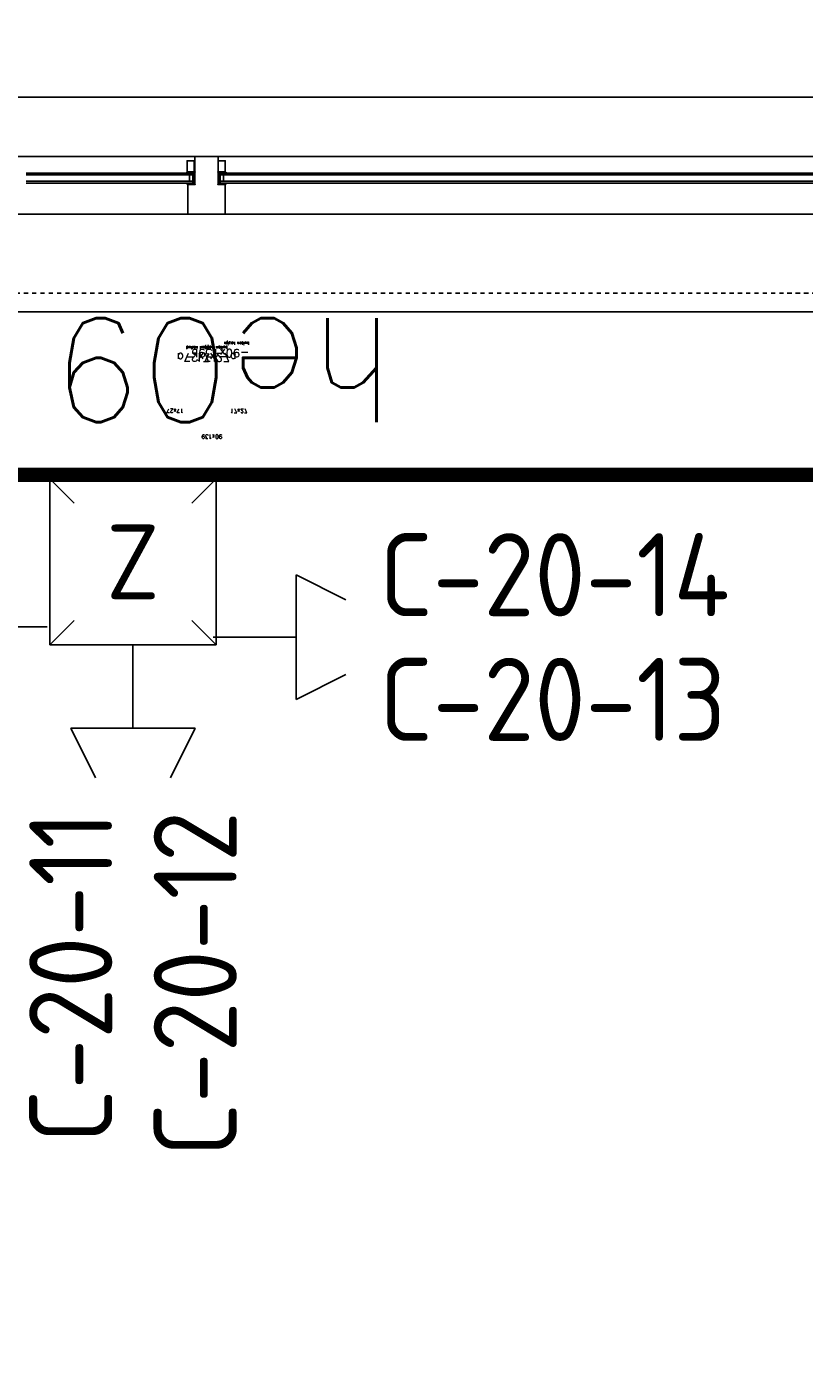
# Model space of a CAD drawing. Extents: x 0 to 1537, y 0 to 841.
# Tile 51 of 58: x 746 to 765, y 622 to 655. Entities that reach past the tile are written whole.
import ezdxf
from ezdxf.enums import TextEntityAlignment as Align

# ---------------------------------------------------------------- set-up
doc = ezdxf.new("R2010")
doc.units = 0
doc.header["$PDSIZE"] = 2
doc.linetypes.add('DASHDOT', pattern=[25.4, 12.7, -6.35, 0, -6.35])
doc.linetypes.add('DASHDOT2', pattern=[12.7, 6.35, -3.175, 0, -3.175])
doc.layers.get('0').update_dxf_attribs({"linetype": 'CONTINUOUS'})
for name, color, linetype in [('AB$1A---_ATTRIB', 9, 'CONTINUOUS'), ('AL$1A---_ALGEMEEN', 9, 'CONTINUOUS'), ('AT$1A---_TEKSTB', 8, 'CONTINUOUS'), ('GOTEN', 3, 'CONTINUOUS'), ('STRAMIEN', 1, 'CONTINUOUS'), ('VITELCODERING', 5, 'CONTINUOUS'), ('VITELDATA', 1, 'CONTINUOUS')]:
    doc.layers.add(name, color=color, linetype=linetype)
doc.styles.add('B-01', font='romans.shx', dxfattribs={"width": 1.2})
doc.styles.add('ROMANS', font='romans.shx', dxfattribs={"height": 300})
doc.styles.get("Standard").update_dxf_attribs({"font": 'ISO'})

# ---------------------------------------------------------------- blocks, each defined once
blk = doc.blocks.new('-GLASA')
at = {"layer": 'AL$1A---_ALGEMEEN', "color": 15, "ltscale": 2}
for p, q in [((5, 27), (406.8, 27)), ((5, 27), (5, 3)), ((5, 22), (406.8, 22)), ((5, 7), (406.8, 7)), ((5, 3), (406.8, 3)), ((13, 22), (13, 7))]:
    blk.add_line(p, q, dxfattribs=at)
at = {"layer": 'AL$1A---_ALGEMEEN', "color": 15}
for p, q in [((17, 30), (21.2, 27)), ((17, 0), (21.2, 3))]:
    blk.add_line(p, q, dxfattribs=at)
at = {"layer": 'AL$1A---_ALGEMEEN', "color": 15, "ltscale": 2}
blk.add_lwpolyline([(5, 3), (0, 3), (5, 27), (0, 27), (5, 3)], dxfattribs=at)
at = {"layer": 'AL$1A---_ALGEMEEN'}
for p in [(0, 30), (0, 0)]:
    blk.add_point(p, dxfattribs=at)
blk = doc.blocks.new('-STR-P2')
at = {"layer": 'AL$1A---_ALGEMEEN', "linetype": 'DASHDOT', "ltscale": 0.1}
for p, q in [((0, -401), (0, 401)), ((-401, 0), (793, 0))]:
    blk.add_line(p, q, dxfattribs=at)
at = {"layer": 'AL$1A---_ALGEMEEN', "linetype": 'Continuous', "ltscale": 2}
for centre in [(0, 521), (913, 0)]:
    blk.add_circle(centre, 120, dxfattribs=at)
blk.add_point((0, 0), dxfattribs=at)
blk = doc.blocks.new('XREF_B-A3-II-112')
at = {"layer": 'AL$1A---_ALGEMEEN', "color": 8, "ltscale": 2}
for p, q in [((77678, 87475.1), (92048, 87475.1)), ((86715, 87332.1), (88435, 87332.1)), ((88465, 87332.1), (88435, 87332.1)), ((88435, 87332.1), (88435, 87265.1)), ((88491, 87332.1), (88465, 87332.1)), ((88465, 87332.1), (88465, 87332.1)), ((90211, 87332.1), (88491, 87332.1)), ((88491, 87265.1), (88491, 87332.1)), ((89831.3, 87292.1), (88897.8, 87292.1)), ((89831.3, 87288.1), (88897.8, 87288.1)), ((89831.3, 87273.1), (88897.8, 87273.1)), ((88435, 87265.1), (88418, 87265.1)), ((88418, 87265.1), (88418, 87193.1)), ((88508, 87265.1), (88491, 87265.1)), ((88508, 87223.1), (88508, 87265.1)), ((89831.3, 87268.1), (88897.8, 87268.1)), ((88508, 87193.1), (88508, 87223.1)), ((86732, 87193.1), (88418, 87193.1)), ((88418, 87193.1), (88508, 87193.1)), ((90194, 87193.1), (88508, 87193.1)), ((90113, 86958.1), (86813, 86958.1))]:
    blk.add_line(p, q, dxfattribs=at)
at = {"layer": 'AL$1A---_ALGEMEEN', "color": 8}
for points in [[(88433, 87322.1), (88416, 87322.1), (88416, 87295.1), (88433, 87295.1)], [(88491, 87322.1), (88508, 87322.1), (88508, 87295.1), (88491, 87295.1)]]:
    blk.add_lwpolyline(points, close=True, dxfattribs=at)
at = {"layer": 'STRAMIEN', "color": 8, "linetype": 'DASHDOT2'}
blk.add_line((18063, 87003.1), (104973, 87003.1), dxfattribs=at)
at = {"layer": 'AL$1A---_ALGEMEEN', "color": 8, "linetype": 'DASHDOT', "ltscale": 0.5}
blk.add_blockref('-STR-P2', (90263, 87003.1), dxfattribs=at)
at = {"layer": 'AL$1A---_ALGEMEEN', "color": 8, "ltscale": 2, "rotation": 180}
for p in [(88435, 87295.1), (90211, 87295.1)]:
    blk.add_blockref('-GLASA', p, dxfattribs=at)
at = {"layer": 'AL$1A---_ALGEMEEN', "color": 8, "ltscale": 2, "xscale": -1, "rotation": 180}
blk.add_blockref('-GLASA', (88491, 87295.1), dxfattribs=at)
at = {"layer": 'AB$1A---_ATTRIB', "color": 8, "linetype": 'Continuous', "style": 'ROMANS'}
for tag, p, height in [('RUIMTENUMMER', (60177.2, 86637.4), 200), ('PEILMAAT', (60122.8, 86379.8), 150), ('RUIMTENUMMER', (23321.9, 85669.4), 200), ('PEILMAAT', (23267.5, 85411.8), 150), ('RUIMTENUMMER', (25656.2, 84910.2), 200), ('RUIMTENUMMER', (66336.2, 84906.8), 200), ('PEILMAAT', (25601.8, 84652.6), 150), ('PEILMAAT', (66281.8, 84649.2), 150), ('RUIMTENUMMER', (23536.7, 82918.7), 200), ('PEILMAAT', (23482.3, 82661.1), 150), ('RUIMTENUMMER', (84268.6, 82608.4), 200), ('PEILMAAT', (84214.2, 82350.8), 150), ('RUIMTENUMMER', (23680.6, 80585.4), 200), ('PEILMAAT', (23626.2, 80327.8), 150), ('RUIMTENUMMER', (22893.9, 79094.4), 200), ('RUIMTENUMMER', (66336.2, 79048.4), 200), ('PEILMAAT', (22839.4, 78836.8), 150), ('PEILMAAT', (66281.8, 78790.8), 150), ('RUIMTENUMMER', (84268.6, 77245.4), 200), ('PEILMAAT', (84214.2, 76987.8), 150), ('RUIMTENUMMER', (81101.2, 75686.4), 200), ('RUIMTENUMMER', (83670.6, 75687.4), 200), ('RUIMTENUMMER', (86015.2, 75686.4), 200), ('RUIMTENUMMER', (75644.2, 75605), 200), ('RUIMTENUMMER', (25752.2, 75504.4), 200), ('PEILMAAT', (81046.8, 75428.8), 150), ('PEILMAAT', (83616.2, 75429.8), 150), ('PEILMAAT', (85960.8, 75428.8), 150), ('PEILMAAT', (75589.8, 75347.4), 150), ('RUIMTENUMMER', (93080.6, 75257.4), 200), ('PEILMAAT', (25697.8, 75246.8), 150), ('PEILMAAT', (93026.2, 74999.8), 150), ('RUIMTENUMMER', (88630.2, 74488.4), 200), ('PEILMAAT', (88575.8, 74230.8), 150), ('RUIMTENUMMER', (73289.6, 74100.1), 200), ('RUIMTENUMMER', (75369.4, 73881.6), 200), ('PEILMAAT', (73235.2, 73842.5), 150), ('PEILMAAT', (75315, 73624), 150), ('RUIMTENUMMER', (78391.3, 73377.6), 200), ('RUIMTENUMMER', (23083.2, 73242.4), 200), ('RUIMTENUMMER', (25752.2, 73236.9), 200), ('PEILMAAT', (78336.8, 73120), 150), ('PEILMAAT', (23028.8, 72984.8), 150), ('PEILMAAT', (25697.8, 72979.3), 150), ('RUIMTENUMMER', (44810, 70416), 200), ('PEILMAAT', (44755.6, 70158.4), 150), ('RUIMTENUMMER', (83574.2, 63583.4), 200), ('RUIMTENUMMER', (44810, 63429.3), 200), ('PEILMAAT', (83519.8, 63325.8), 150), ('PEILMAAT', (44755.6, 63171.6), 150), ('RUIMTENUMMER', (75343.2, 53663.2), 200), ('RUIMTENUMMER', (78500, 53652), 200), ('PEILMAAT', (75288.8, 53405.6), 150), ('PEILMAAT', (78445.6, 53394.4), 150), ('RUIMTENUMMER', (23321.9, 53269.4), 200), ('PEILMAAT', (23267.5, 53011.8), 150), ('RUIMTENUMMER', (25657.5, 52384.3), 200), ('PEILMAAT', (25603.1, 52126.7), 150), ('RUIMTENUMMER', (23526.5, 50517.6), 200), ('PEILMAAT', (23472.1, 50260), 150), ('RUIMTENUMMER', (80351.5, 50113.4), 200), ('PEILMAAT', (80297.1, 49855.8), 150), ('RUIMTENUMMER', (73192.2, 49570.4), 200), ('PEILMAAT', (73137.8, 49312.8), 150), ('RUIMTENUMMER', (81727.6, 49257.3), 200), ('PEILMAAT', (81673.2, 48999.7), 150), ('RUIMTENUMMER', (76408.8, 48643.3), 200), ('RUIMTENUMMER', (79143.2, 48643.3), 200), ('PEILMAAT', (76354.4, 48385.6), 150), ('PEILMAAT', (79088.8, 48385.6), 150), ('RUIMTENUMMER', (23680.6, 48185.4), 200), ('PEILMAAT', (23626.2, 47927.8), 150), ('RUIMTENUMMER', (77664.2, 46745.4), 200), ('RUIMTENUMMER', (22695.9, 46692.4), 200), ('PEILMAAT', (77609.8, 46487.8), 150), ('PEILMAAT', (22641.4, 46434.8), 150), ('RUIMTENUMMER', (87917.6, 45636.4), 200), ('PEILMAAT', (87863.2, 45378.8), 150), ('RUIMTENUMMER', (77664.2, 43246.4), 200), ('RUIMTENUMMER', (24055.2, 43108.2), 200), ('RUIMTENUMMER', (25752.2, 43104.4), 200), ('PEILMAAT', (77609.8, 42988.8), 150), ('PEILMAAT', (24000.7, 42850.6), 150), ('PEILMAAT', (25697.8, 42846.8), 150), ('RUIMTENUMMER', (25752.2, 40842.4), 200), ('PEILMAAT', (25697.8, 40584.8), 150), ('RUIMTENUMMER', (76511.4, 38932.4), 200), ('RUIMTENUMMER', (80009, 38932.4), 200), ('PEILMAAT', (76457, 38674.7), 150), ('PEILMAAT', (79954.5, 38674.7), 150), ('RUIMTENUMMER', (81727.6, 37670.6), 200), ('PEILMAAT', (81673.2, 37412.9), 150)]:
    blk.add_attdef(tag, p, '', height=height, dxfattribs=at)
for tag, p, height in [('RUIMTENUMMER', (22252.7, 82959.3), 200), ('PEILMAAT', (22510.3, 82904.8), 150), ('RUIMTENUMMER', (22254.7, 50559.3), 200), ('PEILMAAT', (22512.3, 50504.8), 150)]:
    blk.add_attdef(tag, p, '', height=height, rotation=90, dxfattribs=at)
at = {"layer": 'AB$1A---_ATTRIB', "color": 8, "style": 'B-01', "oblique": 15, "flags": 1}
for tag, p in [('SCHACHT', (75598, 75883.1)), ('GEWICHT', (76408, 75883.1)), ('KOOI', (75868, 75883.1)), ('DAGMAAT', (76138, 75883.1)), ('PERSONEN', (76678, 75883.1))]:
    blk.add_attdef(tag, p, '', height=180, rotation=270, dxfattribs=at)
at = {"layer": 'AT$1A---_TEKSTB', "color": 8, "ltscale": 2, "style": 'ROMANS'}
for s, height, p in [('he09', 250, (88915.2, 86942.8)), ('buiten kozijn', 7, (88566, 86885.7)), ('buiten kozijn', 7, (88566, 86885.7)), ('-17x27a', 20, (88514, 86858.7)), ('-17x27a', 20, (88514, 86858.7)), ('-90x139b', 20, (88566, 86868.7)), ('-90x139b', 20, (88566, 86868.7)), ('buiten kozijn', 7, (88514, 86875.7)), ('buiten kozijn', 7, (88514, 86875.7)), ('17x27', 10, (88408, 86724.7)), ('17x27', 10, (88408, 86724.7)), ('90x139', 10, (88501, 86662.7)), ('90x139', 10, (88501, 86662.7))]:
    blk.add_text(s, height=height, rotation=180, dxfattribs=at).set_placement(p)
at = {"layer": 'AT$1A---_TEKSTB', "color": 8, "ltscale": 2, "style": 'ROMANS', "oblique": 180, "text_generation_flag": 4}
for s, height, p in [('buiten kozijn', 7, (88414, 86875.7)), ('buiten kozijn', 7, (88414, 86875.7)), ('-17x27a', 20, (88414, 86858.7)), ('-17x27a', 20, (88414, 86858.7)), ('17x27', 10, (88520, 86724.7)), ('17x27', 10, (88520, 86724.7))]:
    blk.add_text(s, height=height, dxfattribs=at).set_placement(p)
blk = doc.blocks.new('DAT030')
for p, q in [((-2, 2), (-1.414, 1.414)), ((-2, -2), (-2, 2)), ((-2, 2), (2, 2)), ((2, 2), (1.414, 1.414)), ((2, 2), (2, -2)), ((-1.414, -1.414), (-2, -2)), ((1.414, -1.414), (2, -2)), ((2, -2), (-2, -2))]:
    blk.add_line(p, q)
at = {"color": 4}
blk.add_attdef('NR', text='', height=1.8, dxfattribs=at).set_placement((0, 0), align=Align.MIDDLE)
blk = doc.blocks.new('$DAT003')
for p, q in [((3.2, 0.9), (2, 1.5)), ((2, -1.5), (2, 1.5)), ((0, 0), (2, 0)), ((3.2, -0.9), (2, -1.5))]:
    blk.add_line(p, q)

msp = doc.modelspace()

# ---------------------------------------------------------------- linework, layer by layer
at = {"layer": 'GOTEN', "linetype": 'DASHDOT', "const_width": 0.35}
msp.add_lwpolyline([(591.481, 643.906), (817.153, 643.906), (817.153, 622.457), (839.249, 622.457)], dxfattribs=at)

# ---------------------------------------------------------------- block references
at = {"layer": 'VITELDATA', "xscale": 0.01, "yscale": 0.01, "zscale": 0.01}
msp.add_blockref('XREF_B-A3-II-112', (-134.29, -221.753), dxfattribs=at)
at = {"layer": 'VITELDATA'}
msp.add_blockref('DAT030', (748.569, 641.81), dxfattribs=at).add_auto_attribs({'NR': 'Z'})
for p, rotation in [((746.5, 640.25), 180), ((748.569, 639.81), 270)]:
    msp.add_blockref('$DAT003', p, dxfattribs=dict(at, rotation=rotation))
msp.add_blockref('$DAT003', (750.5, 640), dxfattribs=at)

# ---------------------------------------------------------------- texts
at = {"layer": 'VITELCODERING'}
for s, p in [('C-20-14', (754.5, 640.5)), ('C-20-13', (754.5, 637.5))]:
    msp.add_text(s, height=2, dxfattribs=at).set_placement(p)
for s, p in [('C-20-11', (748.069, 635.81)), ('C-20-12', (751.069, 635.81))]:
    msp.add_text(s, height=2, rotation=90, dxfattribs=at).set_placement(p, align=Align.RIGHT)

doc.saveas('drawing.dxf')
